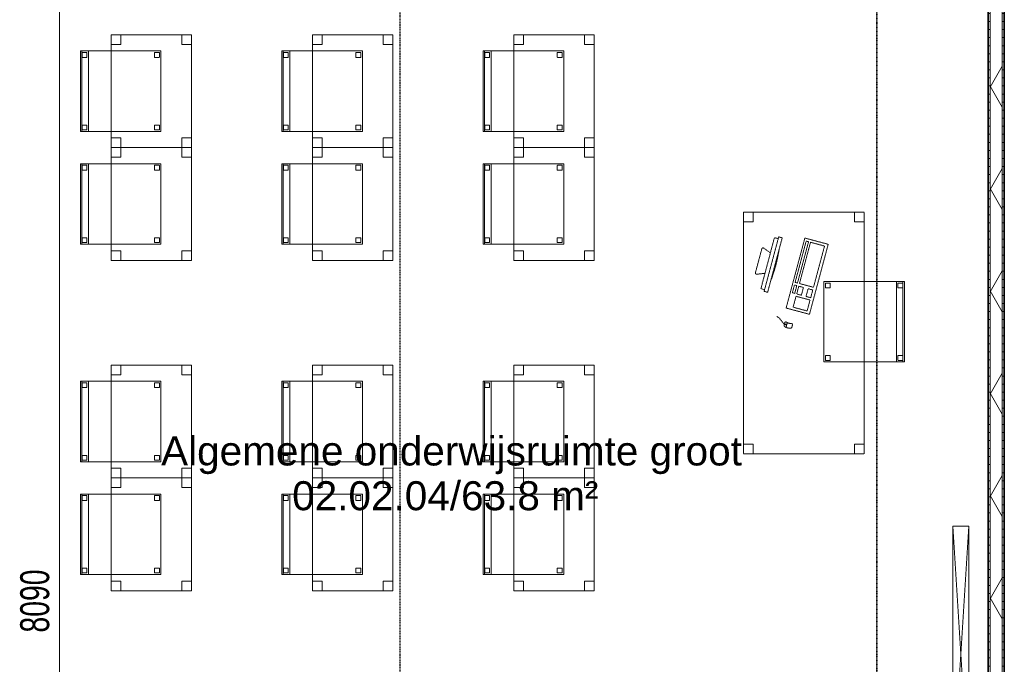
# Model space of a CAD drawing. Header units: millimetres. Extents: x -80560 to 110805, y -11020 to 52719.
# Tile 86 of 182: x 37933 to 44045, y 43406 to 47406. Entities that reach past the tile are written whole.
import ezdxf

# ---------------------------------------------------------------- set-up
doc = ezdxf.new("R2010")
doc.units = ezdxf.units.MM
for name, pattern in [('CENTER2', [20, 8, -4, 4, -4]), ('DASHDOT2', [8, 4, -2, 0, -2]), ('DASHED2', [6, 4, -2])]:
    doc.linetypes.add(name, pattern=pattern)
for name, color, linetype, lineweight in [('A-ANNO-DIMS', 211, 'Continuous', 9), ('A-ANNO-DIMS-100', 211, 'Continuous', 9), ('A-AREA-IDEN', 2, 'Continuous', 9), ('A-WALL', 113, 'Continuous', 35), ('A-WALL-PATT', 111, 'Continuous', 35), ('E-ELEC-EQPM', 71, 'Continuous', 18), ('G-ANNO-SYMB', 111, 'Continuous', 9), ('I-FURN', 30, 'Continuous', 18), ('I-WALL', 2, 'Continuous', 18), ('S-GRID', 1, 'Continuous', 9)]:
    doc.layers.add(name, color=color, linetype=linetype, lineweight=lineweight)
doc.styles.add('Arial', font='arial.ttf', dxfattribs={"height": 180})
doc.styles.add('Arial_6', font='arial.ttf', dxfattribs={"width": 0.7, "height": 180})
doc.dimstyles.new('n3o_1_8_3', dxfattribs={"dimscale": 304.8, "dimtxt": 183.646692, "dimasz": 0.492126, "dimexe": 0.246063, "dimexo": 0.0625, "dimgap": 0.032808, "dimtad": 1, "dimdec": 0, "dimdsep": 46, "dimtxsty": 'Arial_6', "dimblk1": 'OBLIQUE', "dimblk2": 'OBLIQUE', "dimsah": 1, "dimcen": 0.09, "dimdle": 0.246063, "dimazin": 0, "dimtfac": 1, "dimtdec": 4, "dimtix": 1, "dimtmove": 0, "dimatfit": 3, "dimfxl": 0.246063, "dimfxlon": 1, "dimtvp": 1, "dimtolj": 1, "dimtzin": 0, "dimarcsym": 2})
pattern_1 = [(3e-13, (43944.82, 43794.75), (-2e-13, 50), [])]

# ---------------------------------------------------------------- blocks, each defined once
blk = doc.blocks.new('82_tafel1 - tafel 750x1500x700 2-30673035-DO_02 tweede verdieping')
at = {"layer": 'I-FURN', "linetype": 'DASHED2'}
for p, q in [((750, 375), (-750, 375)), ((-750, 375), (-750, -375)), ((750, 375), (-750, 375)), ((-750, 375), (-750, -375)), ((-750, 375), (-750, 315)), ((-690, 375), (-750, 375)), ((-690, 315), (-690, 375)), ((-690, 375), (690, 375)), ((-690, 375), (-690, 315)), ((690, 375), (690, 315)), ((690, 315), (690, 375)), ((750, 375), (690, 375)), ((750, -375), (750, 375)), ((750, -375), (750, 375)), ((750, 315), (750, 375)), ((-750, -315), (-750, 315)), ((-750, 315), (-690, 315)), ((-690, 315), (-750, 315)), ((690, 315), (750, 315)), ((750, 315), (690, 315)), ((750, 315), (750, -315)), ((-690, -315), (-750, -315)), ((-750, -315), (-690, -315)), ((-750, -315), (-750, -375)), ((-690, -375), (-690, -315)), ((-690, -315), (-690, -375)), ((750, -315), (690, -315)), ((690, -315), (690, -375)), ((690, -375), (690, -315)), ((690, -315), (750, -315)), ((750, -375), (750, -315)), ((-750, -375), (750, -375)), ((-750, -375), (750, -375)), ((-750, -375), (-690, -375)), ((690, -375), (-690, -375)), ((690, -375), (750, -375))]:
    blk.add_line(p, q, dxfattribs=at)
blk = doc.blocks.new('82_zitmeubel - stoel 500x500-V276-DO_02 tweede verdieping')
at = {"layer": 'I-FURN', "linetype": 'DASHED2'}
for p, q in [((-192.1, -13), (-192.1, 237)), ((-192.1, 237), (-192.1, -13)), ((-192.1, 237), (307.9, 237)), ((-192.1, 237), (307.9, 237)), ((-182.1, 226), (-182.1, 198)), ((-182.1, 198), (-182.1, 226)), ((-153.1, 227), (-181.1, 227)), ((-181.1, 227), (-153.1, 227)), ((-181.1, 197), (-153.1, 197)), ((-153.1, 197), (-181.1, 197)), ((-152.1, 198), (-152.1, 226)), ((-152.1, 226), (-152.1, 198)), ((267.9, 226), (267.9, 198)), ((267.9, 198), (267.9, 226)), ((296.9, 227), (268.9, 227)), ((268.9, 227), (296.9, 227)), ((268.9, 197), (296.9, 197)), ((296.9, 197), (268.9, 197)), ((297.9, 198), (297.9, 226)), ((297.9, 226), (297.9, 198)), ((307.9, 237), (307.9, -13)), ((307.9, -13), (307.9, 237)), ((-192.1, -213), (-192.1, -13)), ((-192.1, -13), (-192.1, -263)), ((307.9, -13), (307.9, -213)), ((307.9, -263), (307.9, -13)), ((-192.1, -254.1), (-192.1, -213)), ((307.9, -213), (-192.1, -213)), ((-182.1, -224), (-182.1, -252)), ((-182.1, -252), (-182.1, -224)), ((-153.1, -223), (-181.1, -223)), ((-181.1, -223), (-153.1, -223)), ((-152.1, -252), (-152.1, -224)), ((-152.1, -224), (-152.1, -252)), ((267.9, -224), (267.9, -252)), ((267.9, -252), (267.9, -224)), ((296.9, -223), (268.9, -223)), ((268.9, -223), (296.9, -223)), ((297.9, -252), (297.9, -224)), ((297.9, -224), (297.9, -252)), ((307.9, -213), (307.9, -254.1)), ((-192.1, -263), (-192.1, -254.1)), ((307.9, -254.1), (-192.1, -254.1)), ((-192.1, -263), (307.9, -263)), ((-192.1, -263), (307.9, -263)), ((-181.1, -253), (-153.1, -253)), ((-153.1, -253), (-181.1, -253)), ((268.9, -253), (296.9, -253)), ((296.9, -253), (268.9, -253)), ((307.9, -254.1), (307.9, -263))]:
    blk.add_line(p, q, dxfattribs=at)
for centre, start, end in [((-181.1, 226), 90, 180), ((-181.1, 226), 90, 180), ((-181.1, 198), 180, 270), ((-181.1, 198), 180, 270), ((-153.1, 226), 360, 90), ((-153.1, 226), 360, 90), ((-153.1, 198), 270, 0), ((-153.1, 198), 270, 0), ((268.9, 226), 90, 180), ((268.9, 226), 90, 180), ((268.9, 198), 180, 270), ((268.9, 198), 180, 270), ((296.9, 226), 360, 90), ((296.9, 226), 360, 90), ((296.9, 198), 270, 360), ((296.9, 198), 270, 360), ((-181.1, -224), 90, 180), ((-181.1, -224), 90, 180), ((-153.1, -224), 0, 90), ((-153.1, -224), 0, 90), ((268.9, -224), 90, 180), ((268.9, -224), 90, 180), ((296.9, -224), 0, 90), ((296.9, -224), 0, 90), ((-181.1, -252), 180, 270), ((-181.1, -252), 180, 270), ((-153.1, -252), 270, 0), ((-153.1, -252), 270, 0), ((268.9, -252), 180, 270), ((268.9, -252), 180, 270), ((296.9, -252), 270, 0), ((296.9, -252), 270, 0)]:
    blk.add_arc(centre, 1, start, end, dxfattribs=at)
blk = doc.blocks.new('82_computer - std-30673037-DO_02 tweede verdieping')
at = {"layer": 'I-FURN', "linetype": 'DASHED2'}
for p, q in [((-225, 0), (225, 0)), ((-225, -150), (-225, 0)), ((-208.5, -19), (56.6, -19)), ((-208.5, -109), (-208.5, -19)), ((56.6, -19), (56.6, -109)), ((73.4, -19), (123.4, -19)), ((73.4, -49), (73.4, -19)), ((123.4, -49), (73.4, -49)), ((123.4, -19), (123.4, -49)), ((138.4, -19), (208.4, -19)), ((138.4, -109), (138.4, -19)), ((208.4, -19), (208.4, -109)), ((225, 0), (225, -150)), ((56.6, -109), (-208.5, -109)), ((-208.5, -121.9), (56.6, -121.9)), ((-208.5, -136.9), (-208.5, -121.9)), ((56.6, -121.9), (56.6, -136.9)), ((73.4, -79), (123.4, -79)), ((73.4, -109), (73.4, -79)), ((123.4, -109), (73.4, -109)), ((73.4, -121.9), (123.4, -121.9)), ((73.4, -136.9), (73.4, -121.9)), ((123.4, -79), (123.4, -109)), ((123.4, -121.9), (123.4, -136.9)), ((208.4, -109), (138.4, -109)), ((340.9, -118.9), (310.5, -118.9)), ((316.4, -84.6), (330.8, -84.6)), ((321.6, -131.6), (321.6, -121.9)), ((321.6, -121.9), (325.5, -121.9)), ((323.6, -118.9), (323.6, -121.9)), ((325.5, -121.9), (325.5, -131.6)), ((225, -150), (-225, -150)), ((56.6, -136.9), (-208.5, -136.9)), ((123.4, -136.9), (73.4, -136.9)), ((330.8, -134.6), (316.4, -134.6)), ((325.5, -131.6), (321.6, -131.6)), ((323.6, -131.6), (323.6, -134.6)), ((-189.7, -286.2), (160.3, -286.2)), ((-189.7, -308.7), (-189.7, -286.2)), ((160.3, -286.2), (160.3, -308.7)), ((160.3, -308.7), (-189.7, -308.7)), ((-179.7, -308.7), (-177.2, -333)), ((-177.2, -333), (148, -332.1)), ((-98.4, -380), (-80.4, -332.7)), ((50.9, -332.3), (69, -380)), ((148, -332.1), (150.3, -308.7)), ((61.6, -390.8), (-90.9, -390.8))]:
    blk.add_line(p, q, dxfattribs=at)
for centre, radius, start, end in [((316.4, -92.6), 8, 90, 180), ((261.6, -109.6), 49.8, 340.01258, 19.98742), ((330.8, -92.6), 8, 0, 90), ((292, -109.6), 49.8, 340.01258, 19.98742), ((316.4, -126.6), 8, 180, 270), ((330.8, -126.6), 8, 270, 360), ((-14.7, -1180.4), 900.1, 83.45129, 96.54871), ((-90.9, -382.8), 8, 159.18595, 270), ((61.6, -382.8), 8, 270, 20.81405)]:
    blk.add_arc(centre, radius, start, end, dxfattribs=at)
blk.add_open_spline([(290.2, -192.8), (295.7, -164.5), (318.8, -151.1), (323.6, -134.6)], degree=3, dxfattribs=at)
blk = doc.blocks.new('82_apparaat_rechthoekig_met clearance - Digiboard-30673038-DO_02 tweede verdieping')
at = {"layer": 'E-ELEC-EQPM'}
for p, q in [((50, 800), (-50, 800)), ((-50, 800), (-50, -800)), ((50, 800), (-50, 800)), ((-50, 800), (-50, -800)), ((50, -800), (-50, 800)), ((-50, -800), (50, 800)), ((50, 800), (-50, 800)), ((-50, 800), (-50, -800)), ((50, -800), (50, 800)), ((50, -800), (50, 800)), ((50, -800), (50, 800)), ((-50, -800), (50, -800)), ((-50, -800), (50, -800)), ((-50, -800), (50, -800))]:
    blk.add_line(p, q, dxfattribs=at)
blk = doc.blocks.new('82_tafel1 - tafel 500x700 2-30673039-DO_02 tweede verdieping')
at = {"layer": 'I-FURN', "linetype": 'DASHED2'}
for p, q in [((350, 250), (-350, 250)), ((-350, 250), (-350, -250)), ((350, 250), (-350, 250)), ((-350, 250), (-350, -250)), ((-350, 250), (-350, 190)), ((-290, 250), (-350, 250)), ((-290, 190), (-290, 250)), ((-290, 250), (290, 250)), ((-290, 250), (-290, 190)), ((290, 250), (290, 190)), ((290, 190), (290, 250)), ((350, 250), (290, 250)), ((350, -250), (350, 250)), ((350, -250), (350, 250)), ((350, 190), (350, 250)), ((-350, -190), (-350, 190)), ((-350, 190), (-290, 190)), ((-290, 190), (-350, 190)), ((290, 190), (350, 190)), ((350, 190), (290, 190)), ((350, 190), (350, -190)), ((-290, -190), (-350, -190)), ((-350, -190), (-290, -190)), ((-350, -190), (-350, -250)), ((-290, -250), (-290, -190)), ((-290, -190), (-290, -250)), ((350, -190), (290, -190)), ((290, -190), (290, -250)), ((290, -250), (290, -190)), ((290, -190), (350, -190)), ((350, -250), (350, -190)), ((-350, -250), (350, -250)), ((-350, -250), (350, -250)), ((-350, -250), (-290, -250)), ((290, -250), (-290, -250)), ((290, -250), (350, -250))]:
    blk.add_line(p, q, dxfattribs=at)
blk = doc.blocks.new('82_zitmeubel - stoel 500x500-V281-DO_02 tweede verdieping')
at = {"layer": 'I-FURN', "linetype": 'DASHED2'}
for p, q in [((-192.1, -73), (-192.1, 237)), ((-192.1, 237), (-192.1, -73)), ((-192.1, 237), (307.9, 237)), ((-192.1, 237), (307.9, 237)), ((-182.1, 226), (-182.1, 198)), ((-182.1, 198), (-182.1, 226)), ((-153.1, 227), (-181.1, 227)), ((-181.1, 227), (-153.1, 227)), ((-181.1, 197), (-153.1, 197)), ((-153.1, 197), (-181.1, 197)), ((-152.1, 198), (-152.1, 226)), ((-152.1, 226), (-152.1, 198)), ((267.9, 226), (267.9, 198)), ((267.9, 198), (267.9, 226)), ((296.9, 227), (268.9, 227)), ((268.9, 227), (296.9, 227)), ((268.9, 197), (296.9, 197)), ((296.9, 197), (268.9, 197)), ((297.9, 198), (297.9, 226)), ((297.9, 226), (297.9, 198)), ((307.9, 237), (307.9, -73)), ((307.9, -73), (307.9, 237)), ((-192.1, -213), (-192.1, -73)), ((-192.1, -73), (-192.1, -263)), ((307.9, -73), (307.9, -213)), ((307.9, -263), (307.9, -73)), ((-192.1, -254.1), (-192.1, -213)), ((307.9, -213), (-192.1, -213)), ((-182.1, -224), (-182.1, -252)), ((-182.1, -252), (-182.1, -224)), ((-153.1, -223), (-181.1, -223)), ((-181.1, -223), (-153.1, -223)), ((-152.1, -252), (-152.1, -224)), ((-152.1, -224), (-152.1, -252)), ((267.9, -224), (267.9, -252)), ((267.9, -252), (267.9, -224)), ((296.9, -223), (268.9, -223)), ((268.9, -223), (296.9, -223)), ((297.9, -252), (297.9, -224)), ((297.9, -224), (297.9, -252)), ((307.9, -213), (307.9, -254.1)), ((-192.1, -263), (-192.1, -254.1)), ((307.9, -254.1), (-192.1, -254.1)), ((-192.1, -263), (307.9, -263)), ((-192.1, -263), (307.9, -263)), ((-181.1, -253), (-153.1, -253)), ((-153.1, -253), (-181.1, -253)), ((268.9, -253), (296.9, -253)), ((296.9, -253), (268.9, -253)), ((307.9, -254.1), (307.9, -263))]:
    blk.add_line(p, q, dxfattribs=at)
for centre, start, end in [((-181.1, 226), 90, 180), ((-181.1, 226), 90, 180), ((-181.1, 198), 180, 270), ((-181.1, 198), 180, 270), ((-153.1, 226), 360, 90), ((-153.1, 226), 360, 90), ((-153.1, 198), 270, 0), ((-153.1, 198), 270, 0), ((268.9, 226), 90, 180), ((268.9, 226), 90, 180), ((268.9, 198), 180, 270), ((268.9, 198), 180, 270), ((296.9, 226), 360, 90), ((296.9, 226), 360, 90), ((296.9, 198), 270, 360), ((296.9, 198), 270, 360), ((-181.1, -224), 90, 180), ((-181.1, -224), 90, 180), ((-153.1, -224), 0, 90), ((-153.1, -224), 0, 90), ((268.9, -224), 90, 180), ((268.9, -224), 90, 180), ((296.9, -224), 0, 90), ((296.9, -224), 0, 90), ((-181.1, -252), 180, 270), ((-181.1, -252), 180, 270), ((-153.1, -252), 270, 0), ((-153.1, -252), 270, 0), ((268.9, -252), 180, 195), ((268.9, -252), 180, 270), ((268.9, -252), 195, 210), ((268.9, -252), 210, 225), ((268.9, -252), 225, 240), ((268.9, -252), 240, 255), ((268.9, -252), 255, 270), ((296.9, -252), 270, 0), ((296.9, -252), 270, 0)]:
    blk.add_arc(centre, 1, start, end, dxfattribs=at)
blk = doc.blocks.new('82_zitmeubel - stoel 500x500-V23-DO_02 tweede verdieping')
at = {"layer": 'I-FURN', "linetype": 'DASHED2'}
for p, q in [((-192.1, -73), (-192.1, 237)), ((-192.1, 237), (-192.1, -73)), ((-192.1, 237), (307.9, 237)), ((-192.1, 237), (307.9, 237)), ((-182.1, 226), (-182.1, 198)), ((-182.1, 198), (-182.1, 226)), ((-153.1, 227), (-181.1, 227)), ((-181.1, 227), (-153.1, 227)), ((-181.1, 197), (-153.1, 197)), ((-153.1, 197), (-181.1, 197)), ((-152.1, 198), (-152.1, 226)), ((-152.1, 226), (-152.1, 198)), ((267.9, 226), (267.9, 198)), ((267.9, 198), (267.9, 226)), ((296.9, 227), (268.9, 227)), ((268.9, 227), (296.9, 227)), ((268.9, 197), (296.9, 197)), ((296.9, 197), (268.9, 197)), ((297.9, 198), (297.9, 226)), ((297.9, 226), (297.9, 198)), ((307.9, 237), (307.9, -73)), ((307.9, -73), (307.9, 237)), ((-192.1, -213), (-192.1, -73)), ((-192.1, -73), (-192.1, -263)), ((307.9, -73), (307.9, -213)), ((307.9, -263), (307.9, -73)), ((-192.1, -254.1), (-192.1, -213)), ((307.9, -213), (-192.1, -213)), ((-182.1, -224), (-182.1, -252)), ((-182.1, -252), (-182.1, -224)), ((-153.1, -223), (-181.1, -223)), ((-181.1, -223), (-153.1, -223)), ((-152.1, -252), (-152.1, -224)), ((-152.1, -224), (-152.1, -252)), ((267.9, -224), (267.9, -252)), ((267.9, -252), (267.9, -224)), ((296.9, -223), (268.9, -223)), ((268.9, -223), (296.9, -223)), ((297.9, -252), (297.9, -224)), ((297.9, -224), (297.9, -252)), ((307.9, -213), (307.9, -254.1)), ((-192.1, -263), (-192.1, -254.1)), ((307.9, -254.1), (-192.1, -254.1)), ((-192.1, -263), (307.9, -263)), ((-192.1, -263), (307.9, -263)), ((-181.1, -253), (-153.1, -253)), ((-153.1, -253), (-181.1, -253)), ((268.9, -253), (296.9, -253)), ((296.9, -253), (268.9, -253)), ((307.9, -254.1), (307.9, -263))]:
    blk.add_line(p, q, dxfattribs=at)
for centre, start, end in [((-181.1, 226), 90, 180), ((-181.1, 226), 90, 180), ((-181.1, 198), 180, 270), ((-181.1, 198), 180, 270), ((-153.1, 226), 360, 90), ((-153.1, 226), 360, 90), ((-153.1, 198), 270, 0), ((-153.1, 198), 270, 0), ((268.9, 226), 90, 180), ((268.9, 226), 90, 180), ((268.9, 198), 180, 270), ((268.9, 198), 180, 270), ((296.9, 226), 360, 90), ((296.9, 226), 360, 90), ((296.9, 198), 270, 360), ((296.9, 198), 270, 360), ((-181.1, -224), 90, 180), ((-181.1, -224), 90, 180), ((-153.1, -224), 0, 90), ((-153.1, -224), 0, 90), ((268.9, -224), 90, 180), ((268.9, -224), 90, 180), ((296.9, -224), 0, 90), ((296.9, -224), 0, 90), ((-181.1, -252), 180, 270), ((-181.1, -252), 180, 270), ((-153.1, -252), 270, 0), ((-153.1, -252), 270, 0), ((268.9, -252), 180, 270), ((268.9, -252), 180, 270), ((296.9, -252), 270, 0), ((296.9, -252), 270, 0)]:
    blk.add_arc(centre, 1, start, end, dxfattribs=at)
blk = doc.blocks.new('82_zitmeubel - stoel 500x500-V282-DO_02 tweede verdieping')
at = {"layer": 'I-FURN', "linetype": 'DASHED2'}
for p, q in [((-192.1, -73), (-192.1, 237)), ((-192.1, 237), (-192.1, -73)), ((-192.1, 237), (307.9, 237)), ((-192.1, 237), (307.9, 237)), ((-182.1, 226), (-182.1, 198)), ((-182.1, 198), (-182.1, 226)), ((-153.1, 227), (-181.1, 227)), ((-181.1, 227), (-153.1, 227)), ((-181.1, 197), (-153.1, 197)), ((-153.1, 197), (-181.1, 197)), ((-152.1, 198), (-152.1, 226)), ((-152.1, 226), (-152.1, 198)), ((267.9, 226), (267.9, 198)), ((267.9, 198), (267.9, 226)), ((296.9, 227), (268.9, 227)), ((268.9, 227), (296.9, 227)), ((268.9, 197), (296.9, 197)), ((296.9, 197), (268.9, 197)), ((297.9, 198), (297.9, 226)), ((297.9, 226), (297.9, 198)), ((307.9, 237), (307.9, -73)), ((307.9, -73), (307.9, 237)), ((-192.1, -213), (-192.1, -73)), ((-192.1, -73), (-192.1, -263)), ((307.9, -73), (307.9, -213)), ((307.9, -263), (307.9, -73)), ((-192.1, -254.1), (-192.1, -213)), ((307.9, -213), (-192.1, -213)), ((-182.1, -224), (-182.1, -252)), ((-182.1, -252), (-182.1, -224)), ((-153.1, -223), (-181.1, -223)), ((-181.1, -223), (-153.1, -223)), ((-152.1, -252), (-152.1, -224)), ((-152.1, -224), (-152.1, -252)), ((267.9, -224), (267.9, -252)), ((267.9, -252), (267.9, -224)), ((296.9, -223), (268.9, -223)), ((268.9, -223), (296.9, -223)), ((297.9, -252), (297.9, -224)), ((297.9, -224), (297.9, -252)), ((307.9, -213), (307.9, -254.1)), ((-192.1, -263), (-192.1, -254.1)), ((307.9, -254.1), (-192.1, -254.1)), ((-192.1, -263), (307.9, -263)), ((-192.1, -263), (307.9, -263)), ((-181.1, -253), (-153.1, -253)), ((-153.1, -253), (-181.1, -253)), ((268.9, -253), (296.9, -253)), ((296.9, -253), (268.9, -253)), ((307.9, -254.1), (307.9, -263))]:
    blk.add_line(p, q, dxfattribs=at)
for centre, start, end in [((-181.1, 226), 90, 180), ((-181.1, 226), 90, 180), ((-181.1, 198), 180, 270), ((-181.1, 198), 180, 270), ((-153.1, 226), 360, 90), ((-153.1, 226), 360, 90), ((-153.1, 198), 270, 0), ((-153.1, 198), 270, 300), ((-153.1, 198), 300, 315), ((-153.1, 198), 315, 330), ((-153.1, 198), 330, 345), ((-153.1, 198), 345, 0), ((268.9, 226), 90, 180), ((268.9, 226), 90, 180), ((268.9, 198), 180, 270), ((268.9, 198), 180, 270), ((296.9, 226), 360, 90), ((296.9, 226), 360, 90), ((296.9, 198), 270, 360), ((296.9, 198), 270, 360), ((-181.1, -224), 90, 180), ((-181.1, -224), 90, 180), ((-153.1, -224), 0, 90), ((-153.1, -224), 0, 90), ((268.9, -224), 90, 180), ((268.9, -224), 90, 180), ((296.9, -224), 0, 90), ((296.9, -224), 0, 90), ((-181.1, -252), 180, 270), ((-181.1, -252), 180, 270), ((-153.1, -252), 270, 0), ((-153.1, -252), 270, 0), ((268.9, -252), 180, 270), ((268.9, -252), 180, 270), ((296.9, -252), 270, 0), ((296.9, -252), 270, 0)]:
    blk.add_arc(centre, 1, start, end, dxfattribs=at)
blk = doc.blocks.new('82_zitmeubel - stoel 500x500-V283-DO_02 tweede verdieping')
at = {"layer": 'I-FURN', "linetype": 'DASHED2'}
for p, q in [((-192.1, -73), (-192.1, 237)), ((-192.1, 237), (-192.1, -73)), ((-192.1, 237), (307.9, 237)), ((-192.1, 237), (307.9, 237)), ((-182.1, 226), (-182.1, 198)), ((-182.1, 198), (-182.1, 226)), ((-153.1, 227), (-181.1, 227)), ((-181.1, 227), (-153.1, 227)), ((-181.1, 197), (-153.1, 197)), ((-153.1, 197), (-181.1, 197)), ((-152.1, 198), (-152.1, 226)), ((-152.1, 226), (-152.1, 198)), ((267.9, 226), (267.9, 198)), ((267.9, 198), (267.9, 226)), ((296.9, 227), (268.9, 227)), ((268.9, 227), (296.9, 227)), ((268.9, 197), (296.9, 197)), ((296.9, 197), (268.9, 197)), ((297.9, 198), (297.9, 226)), ((297.9, 226), (297.9, 198)), ((307.9, 237), (307.9, -73)), ((307.9, -73), (307.9, 237)), ((-192.1, -213), (-192.1, -73)), ((-192.1, -73), (-192.1, -263)), ((307.9, -73), (307.9, -213)), ((307.9, -263), (307.9, -73)), ((-192.1, -254.1), (-192.1, -213)), ((307.9, -213), (-192.1, -213)), ((-182.1, -224), (-182.1, -252)), ((-182.1, -252), (-182.1, -224)), ((-153.1, -223), (-181.1, -223)), ((-181.1, -223), (-153.1, -223)), ((-152.1, -252), (-152.1, -224)), ((-152.1, -224), (-152.1, -252)), ((267.9, -224), (267.9, -252)), ((267.9, -252), (267.9, -224)), ((296.9, -223), (268.9, -223)), ((268.9, -223), (296.9, -223)), ((297.9, -252), (297.9, -224)), ((297.9, -224), (297.9, -252)), ((307.9, -213), (307.9, -254.1)), ((-192.1, -263), (-192.1, -254.1)), ((307.9, -254.1), (-192.1, -254.1)), ((-192.1, -263), (307.9, -263)), ((-192.1, -263), (307.9, -263)), ((-181.1, -253), (-153.1, -253)), ((-153.1, -253), (-181.1, -253)), ((268.9, -253), (296.9, -253)), ((296.9, -253), (268.9, -253)), ((307.9, -254.1), (307.9, -263))]:
    blk.add_line(p, q, dxfattribs=at)
for centre, start, end in [((-181.1, 226), 90, 180), ((-181.1, 226), 90, 180), ((-181.1, 198), 180, 270), ((-181.1, 198), 180, 240), ((-181.1, 198), 240, 270), ((-153.1, 226), 360, 90), ((-153.1, 226), 360, 90), ((-153.1, 198), 270, 0), ((-153.1, 198), 270, 0), ((268.9, 226), 90, 180), ((268.9, 226), 90, 180), ((268.9, 198), 180, 270), ((268.9, 198), 180, 270), ((296.9, 226), 360, 90), ((296.9, 226), 360, 90), ((296.9, 198), 270, 360), ((296.9, 198), 270, 360), ((-181.1, -224), 90, 180), ((-181.1, -224), 90, 180), ((-153.1, -224), 0, 90), ((-153.1, -224), 0, 90), ((268.9, -224), 90, 180), ((268.9, -224), 90, 180), ((296.9, -224), 0, 90), ((296.9, -224), 0, 90), ((-181.1, -252), 180, 270), ((-181.1, -252), 180, 270), ((-153.1, -252), 270, 0), ((-153.1, -252), 270, 0), ((268.9, -252), 180, 195), ((268.9, -252), 180, 270), ((268.9, -252), 195, 210), ((268.9, -252), 210, 225), ((268.9, -252), 225, 240), ((268.9, -252), 240, 255), ((268.9, -252), 255, 270), ((296.9, -252), 270, 0), ((296.9, -252), 270, 0)]:
    blk.add_arc(centre, 1, start, end, dxfattribs=at)
blk = doc.blocks.new('82_zitmeubel - stoel 500x500-V284-DO_02 tweede verdieping')
at = {"layer": 'I-FURN', "linetype": 'DASHED2'}
for p, q in [((-192.1, -73), (-192.1, 237)), ((-192.1, 237), (-192.1, -73)), ((-192.1, 237), (307.9, 237)), ((-192.1, 237), (307.9, 237)), ((-182.1, 226), (-182.1, 198)), ((-182.1, 198), (-182.1, 226)), ((-153.1, 227), (-181.1, 227)), ((-181.1, 227), (-153.1, 227)), ((-181.1, 197), (-153.1, 197)), ((-153.1, 197), (-181.1, 197)), ((-152.1, 198), (-152.1, 226)), ((-152.1, 226), (-152.1, 198)), ((267.9, 226), (267.9, 198)), ((267.9, 198), (267.9, 226)), ((296.9, 227), (268.9, 227)), ((268.9, 227), (296.9, 227)), ((268.9, 197), (296.9, 197)), ((296.9, 197), (268.9, 197)), ((297.9, 198), (297.9, 226)), ((297.9, 226), (297.9, 198)), ((307.9, 237), (307.9, -73)), ((307.9, -73), (307.9, 237)), ((-192.1, -213), (-192.1, -73)), ((-192.1, -73), (-192.1, -263)), ((307.9, -73), (307.9, -213)), ((307.9, -263), (307.9, -73)), ((-192.1, -254.1), (-192.1, -213)), ((307.9, -213), (-192.1, -213)), ((-182.1, -224), (-182.1, -252)), ((-182.1, -252), (-182.1, -224)), ((-153.1, -223), (-181.1, -223)), ((-181.1, -223), (-153.1, -223)), ((-152.1, -252), (-152.1, -224)), ((-152.1, -224), (-152.1, -252)), ((267.9, -224), (267.9, -252)), ((267.9, -252), (267.9, -224)), ((296.9, -223), (268.9, -223)), ((268.9, -223), (296.9, -223)), ((297.9, -252), (297.9, -224)), ((297.9, -224), (297.9, -252)), ((307.9, -213), (307.9, -254.1)), ((-192.1, -263), (-192.1, -254.1)), ((307.9, -254.1), (-192.1, -254.1)), ((-192.1, -263), (307.9, -263)), ((-192.1, -263), (307.9, -263)), ((-181.1, -253), (-153.1, -253)), ((-153.1, -253), (-181.1, -253)), ((268.9, -253), (296.9, -253)), ((296.9, -253), (268.9, -253)), ((307.9, -254.1), (307.9, -263))]:
    blk.add_line(p, q, dxfattribs=at)
for centre, start, end in [((-181.1, 226), 90, 180), ((-181.1, 226), 120, 180), ((-181.1, 198), 180, 270), ((-181.1, 198), 180, 270), ((-181.1, 226), 90, 120), ((-153.1, 226), 360, 90), ((-153.1, 226), 360, 90), ((-153.1, 198), 270, 0), ((-153.1, 198), 270, 0), ((268.9, 226), 90, 180), ((268.9, 226), 90, 180), ((268.9, 198), 180, 270), ((268.9, 198), 180, 270), ((296.9, 226), 360, 90), ((296.9, 226), 360, 90), ((296.9, 198), 270, 360), ((296.9, 198), 270, 360), ((-181.1, -224), 90, 180), ((-181.1, -224), 90, 180), ((-153.1, -224), 0, 90), ((-153.1, -224), 0, 90), ((268.9, -224), 90, 180), ((268.9, -224), 90, 180), ((296.9, -224), 0, 90), ((296.9, -224), 0, 90), ((-181.1, -252), 180, 270), ((-181.1, -252), 180, 270), ((-153.1, -252), 270, 0), ((-153.1, -252), 270, 0), ((268.9, -252), 180, 195), ((268.9, -252), 180, 270), ((268.9, -252), 195, 210), ((268.9, -252), 210, 225), ((268.9, -252), 225, 240), ((268.9, -252), 240, 255), ((268.9, -252), 255, 270), ((296.9, -252), 270, 0), ((296.9, -252), 270, 0)]:
    blk.add_arc(centre, 1, start, end, dxfattribs=at)
blk = doc.blocks.new('82_zitmeubel - stoel 500x500-V285-DO_02 tweede verdieping')
at = {"layer": 'I-FURN', "linetype": 'DASHED2'}
for p, q in [((-192.1, -73), (-192.1, 237)), ((-192.1, 237), (-192.1, -73)), ((-192.1, 237), (307.9, 237)), ((-192.1, 237), (307.9, 237)), ((-182.1, 226), (-182.1, 198)), ((-182.1, 198), (-182.1, 226)), ((-153.1, 227), (-181.1, 227)), ((-181.1, 227), (-153.1, 227)), ((-181.1, 197), (-153.1, 197)), ((-153.1, 197), (-181.1, 197)), ((-152.1, 198), (-152.1, 226)), ((-152.1, 226), (-152.1, 198)), ((267.9, 226), (267.9, 198)), ((267.9, 198), (267.9, 226)), ((296.9, 227), (268.9, 227)), ((268.9, 227), (296.9, 227)), ((268.9, 197), (296.9, 197)), ((296.9, 197), (268.9, 197)), ((297.9, 198), (297.9, 226)), ((297.9, 226), (297.9, 198)), ((307.9, 237), (307.9, -73)), ((307.9, -73), (307.9, 237)), ((-192.1, -213), (-192.1, -73)), ((-192.1, -73), (-192.1, -263)), ((307.9, -73), (307.9, -213)), ((307.9, -263), (307.9, -73)), ((-192.1, -254.1), (-192.1, -213)), ((307.9, -213), (-192.1, -213)), ((-182.1, -224), (-182.1, -252)), ((-182.1, -252), (-182.1, -224)), ((-153.1, -223), (-181.1, -223)), ((-181.1, -223), (-153.1, -223)), ((-152.1, -252), (-152.1, -224)), ((-152.1, -224), (-152.1, -252)), ((267.9, -224), (267.9, -252)), ((267.9, -252), (267.9, -224)), ((296.9, -223), (268.9, -223)), ((268.9, -223), (296.9, -223)), ((297.9, -252), (297.9, -224)), ((297.9, -224), (297.9, -252)), ((307.9, -213), (307.9, -254.1)), ((-192.1, -263), (-192.1, -254.1)), ((307.9, -254.1), (-192.1, -254.1)), ((-192.1, -263), (307.9, -263)), ((-192.1, -263), (307.9, -263)), ((-181.1, -253), (-153.1, -253)), ((-153.1, -253), (-181.1, -253)), ((268.9, -253), (296.9, -253)), ((296.9, -253), (268.9, -253)), ((307.9, -254.1), (307.9, -263))]:
    blk.add_line(p, q, dxfattribs=at)
for centre, start, end in [((-181.1, 226), 90, 180), ((-181.1, 226), 90, 180), ((-181.1, 198), 180, 270), ((-181.1, 198), 180, 270), ((-153.1, 226), 360, 90), ((-153.1, 226), 360, 90), ((-153.1, 198), 270, 0), ((-153.1, 198), 270, 0), ((268.9, 226), 90, 180), ((268.9, 226), 120, 180), ((268.9, 198), 180, 270), ((268.9, 198), 180, 270), ((268.9, 226), 105, 120), ((268.9, 226), 90, 105), ((296.9, 226), 360, 90), ((296.9, 226), 75, 90), ((296.9, 198), 270, 360), ((296.9, 198), 270, 360), ((296.9, 226), 360, 75), ((-181.1, -224), 90, 180), ((-181.1, -224), 90, 180), ((-153.1, -224), 0, 90), ((-153.1, -224), 0, 90), ((268.9, -224), 90, 180), ((268.9, -224), 90, 180), ((296.9, -224), 0, 90), ((296.9, -224), 0, 90), ((-181.1, -252), 180, 270), ((-181.1, -252), 180, 270), ((-153.1, -252), 270, 0), ((-153.1, -252), 270, 0), ((268.9, -252), 180, 270), ((268.9, -252), 180, 270), ((296.9, -252), 270, 0), ((296.9, -252), 270, 0)]:
    blk.add_arc(centre, 1, start, end, dxfattribs=at)
blk = doc.blocks.new('82_zitmeubel - stoel 500x500-V286-DO_02 tweede verdieping')
at = {"layer": 'I-FURN', "linetype": 'DASHED2'}
for p, q in [((-192.1, -73), (-192.1, 237)), ((-192.1, 237), (-192.1, -73)), ((-192.1, 237), (307.9, 237)), ((-192.1, 237), (307.9, 237)), ((-182.1, 226), (-182.1, 198)), ((-182.1, 198), (-182.1, 226)), ((-153.1, 227), (-181.1, 227)), ((-181.1, 227), (-153.1, 227)), ((-181.1, 197), (-153.1, 197)), ((-153.1, 197), (-181.1, 197)), ((-152.1, 198), (-152.1, 226)), ((-152.1, 226), (-152.1, 198)), ((267.9, 226), (267.9, 198)), ((267.9, 198), (267.9, 226)), ((296.9, 227), (268.9, 227)), ((268.9, 227), (296.9, 227)), ((268.9, 197), (296.9, 197)), ((296.9, 197), (268.9, 197)), ((297.9, 198), (297.9, 226)), ((297.9, 226), (297.9, 198)), ((307.9, 237), (307.9, -73)), ((307.9, -73), (307.9, 237)), ((-192.1, -213), (-192.1, -73)), ((-192.1, -73), (-192.1, -263)), ((307.9, -73), (307.9, -213)), ((307.9, -263), (307.9, -73)), ((-192.1, -254.1), (-192.1, -213)), ((307.9, -213), (-192.1, -213)), ((-182.1, -224), (-182.1, -252)), ((-182.1, -252), (-182.1, -224)), ((-153.1, -223), (-181.1, -223)), ((-181.1, -223), (-153.1, -223)), ((-152.1, -252), (-152.1, -224)), ((-152.1, -224), (-152.1, -252)), ((267.9, -224), (267.9, -252)), ((267.9, -252), (267.9, -224)), ((296.9, -223), (268.9, -223)), ((268.9, -223), (296.9, -223)), ((297.9, -252), (297.9, -224)), ((297.9, -224), (297.9, -252)), ((307.9, -213), (307.9, -254.1)), ((-192.1, -263), (-192.1, -254.1)), ((307.9, -254.1), (-192.1, -254.1)), ((-192.1, -263), (307.9, -263)), ((-192.1, -263), (307.9, -263)), ((-181.1, -253), (-153.1, -253)), ((-153.1, -253), (-181.1, -253)), ((268.9, -253), (296.9, -253)), ((296.9, -253), (268.9, -253)), ((307.9, -254.1), (307.9, -263))]:
    blk.add_line(p, q, dxfattribs=at)
for centre, start, end in [((-181.1, 226), 90, 180), ((-181.1, 226), 90, 180), ((-181.1, 198), 180, 270), ((-181.1, 198), 180, 270), ((-153.1, 226), 360, 90), ((-153.1, 226), 360, 90), ((-153.1, 198), 270, 0), ((-153.1, 198), 270, 0), ((268.9, 226), 90, 180), ((268.9, 226), 90, 180), ((268.9, 198), 180, 270), ((268.9, 198), 180, 255), ((268.9, 198), 255, 270), ((296.9, 226), 360, 90), ((296.9, 226), 360, 90), ((296.9, 198), 270, 360), ((296.9, 198), 270, 360), ((-181.1, -224), 90, 180), ((-181.1, -224), 90, 180), ((-153.1, -224), 0, 90), ((-153.1, -224), 0, 90), ((268.9, -224), 90, 180), ((268.9, -224), 90, 180), ((296.9, -224), 0, 90), ((296.9, -224), 0, 90), ((-181.1, -252), 180, 270), ((-181.1, -252), 180, 270), ((-153.1, -252), 270, 0), ((-153.1, -252), 270, 0), ((268.9, -252), 180, 195), ((268.9, -252), 180, 270), ((268.9, -252), 195, 210), ((268.9, -252), 210, 225), ((268.9, -252), 225, 240), ((268.9, -252), 240, 255), ((268.9, -252), 255, 270), ((296.9, -252), 270, 0), ((296.9, -252), 270, 0)]:
    blk.add_arc(centre, 1, start, end, dxfattribs=at)
blk = doc.blocks.new('DIMBLOCK323-DO_02 tweede verdieping')
at = {"layer": 'A-ANNO-DIMS-100'}
for p, q in [((38179.5, 47839.5), (38104.5, 47914.5)), ((38179.5, 39750), (38179.5, 47914.5)), ((38104.5, 47839.5), (38254.5, 47839.5)), ((38179.5, 47839.5), (38104.5, 47839.5)), ((38179.5, 47839.5), (38254.5, 47764.5)), ((38179.5, 39750), (38104.5, 39825)), ((38104.5, 39750), (38254.5, 39750)), ((38179.5, 39750), (38104.5, 39750)), ((38179.5, 39750), (38254.5, 39675))]:
    blk.add_line(p, q, dxfattribs=at)
at = {"layer": 'A-ANNO-DIMS-100', "color": 0, "insert": (37935.8, 43602.6), "char_height": 180, "width": 461.094, "attachment_point": 1, "rotation": 90, "line_spacing_factor": 0.941778, "style": 'Arial_6'}
blk.add_mtext('8090', dxfattribs=at)
blk = doc.blocks.new('_Oblique')
at = {"color": 0, "linetype": 'ByBlock', "lineweight": -2}
blk.add_line((-0.5, -0.5), (0.5, 0.5), dxfattribs=at)

msp = doc.modelspace()

# ---------------------------------------------------------------- hatches: boundary and pattern name
at = {"layer": 'A-WALL-PATT', "lineweight": 18}
h = msp.add_hatch(dxfattribs=at)
h.set_pattern_fill('FP_30', color=256, angle=90, style=0, pattern_type=2)
h.set_pattern_definition(pattern_1)
h.paths.add_polyline_path([(43957.3, 39750), (43957.3, 47839.5), (43944.8, 47839.5), (43944.8, 39750)], flags=0)
h = msp.add_hatch(dxfattribs=at)
h.set_pattern_fill('FP_2', color=256, style=0, pattern_type=2)
h.set_pattern_definition([(60, (24894.82, 0), (-274.963, 158.75), []), (120, (24894.82, 0), (-274.963, -158.75), [])])
h.paths.add_polyline_path([(44032.3, 39737.5), (44032.3, 47839.5), (43957.3, 47839.5), (43957.3, 39737.5)], flags=0)
h = msp.add_hatch(dxfattribs=at)
h.set_pattern_fill('FP_30', color=256, angle=90, style=0, pattern_type=2)
h.set_pattern_definition(pattern_1)
h.paths.add_polyline_path([(44032.3, 39750), (44044.8, 39750), (44044.8, 47839.5), (44032.3, 47839.5), (44032.3, 40249.3)], flags=0)

# ---------------------------------------------------------------- linework, layer by layer
at = {"layer": 'A-WALL', "lineweight": 18}
for p, q in [((43957.3, 47839.5), (43957.3, 39737.5)), ((44032.3, 47839.5), (44032.3, 39737.5))]:
    msp.add_line(p, q, dxfattribs=at)
at = {"layer": 'G-ANNO-SYMB', "linetype": 'DASHDOT2', "lineweight": 35}
msp.add_line((43253.6, 48623), (43253.6, 38972), dxfattribs=at)
at = {"layer": 'I-WALL', "lineweight": 35}
for p, q in [((43944.8, 47839.5), (43944.8, 39750)), ((44044.8, 39750), (44044.8, 47839.5))]:
    msp.add_line(p, q, dxfattribs=at)
at = {"layer": 'S-GRID', "linetype": 'CENTER2', "lineweight": 25}
msp.add_line((40294.8, 4383.3), (40294.8, 52119.1), dxfattribs=at)

# ---------------------------------------------------------------- block references
at = {"layer": 'E-ELEC-EQPM', "rotation": 180}
msp.add_blockref('82_apparaat_rechthoekig_met clearance - Digiboard-30673038-DO_02 tweede verdieping', (43774.8, 43462.5), dxfattribs=at)
at = {"layer": 'I-FURN', "linetype": 'DASHED2'}
for name, p, rotation in [('82_tafel1 - tafel 500x700 2-30673039-DO_02 tweede verdieping', (38749.8, 46962.5), 269.9999999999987), ('82_tafel1 - tafel 500x700 2-30673039-DO_02 tweede verdieping', (39999.8, 46962.5), 269.9999999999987), ('82_tafel1 - tafel 500x700 2-30673039-DO_02 tweede verdieping', (41249.8, 46962.5), 269.9999999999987), ('82_zitmeubel - stoel 500x500-V284-DO_02 tweede verdieping', (38572.8, 47020.4), 269.9999999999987), ('82_zitmeubel - stoel 500x500-V281-DO_02 tweede verdieping', (39822.8, 47020.4), 269.9999999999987), ('82_zitmeubel - stoel 500x500-V286-DO_02 tweede verdieping', (41072.8, 47020.4), 269.9999999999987), ('82_tafel1 - tafel 500x700 2-30673039-DO_02 tweede verdieping', (38749.8, 46262.5), 269.9999999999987), ('82_tafel1 - tafel 500x700 2-30673039-DO_02 tweede verdieping', (39999.8, 46262.5), 269.9999999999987), ('82_tafel1 - tafel 500x700 2-30673039-DO_02 tweede verdieping', (41249.8, 46262.5), 269.9999999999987), ('82_zitmeubel - stoel 500x500-V285-DO_02 tweede verdieping', (38572.8, 46320.4), 269.9999999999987), ('82_zitmeubel - stoel 500x500-V23-DO_02 tweede verdieping', (39822.8, 46320.4), 269.9999999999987), ('82_zitmeubel - stoel 500x500-V23-DO_02 tweede verdieping', (41072.8, 46320.4), 269.9999999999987), ('82_tafel1 - tafel 750x1500x700 2-30673035-DO_02 tweede verdieping', (42799.8, 45462.5), 269.9999999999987), ('82_computer - std-30673037-DO_02 tweede verdieping', (42893.3, 45795.1), 254.9999999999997), ('82_zitmeubel - stoel 500x500-V276-DO_02 tweede verdieping', (43161.8, 45474.1), 89.99999999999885), ('82_tafel1 - tafel 500x700 2-30673039-DO_02 tweede verdieping', (38749.8, 44912.5), 269.9999999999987), ('82_tafel1 - tafel 500x700 2-30673039-DO_02 tweede verdieping', (39999.8, 44912.5), 269.9999999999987), ('82_tafel1 - tafel 500x700 2-30673039-DO_02 tweede verdieping', (41249.8, 44912.5), 269.9999999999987), ('82_zitmeubel - stoel 500x500-V281-DO_02 tweede verdieping', (38572.8, 44970.4), 269.9999999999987), ('82_zitmeubel - stoel 500x500-V281-DO_02 tweede verdieping', (39822.8, 44970.4), 269.9999999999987), ('82_zitmeubel - stoel 500x500-V283-DO_02 tweede verdieping', (41072.8, 44970.4), 269.9999999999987), ('82_tafel1 - tafel 500x700 2-30673039-DO_02 tweede verdieping', (38749.8, 44212.5), 269.9999999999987), ('82_tafel1 - tafel 500x700 2-30673039-DO_02 tweede verdieping', (39999.8, 44212.5), 269.9999999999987), ('82_tafel1 - tafel 500x700 2-30673039-DO_02 tweede verdieping', (41249.8, 44212.5), 269.9999999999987), ('82_zitmeubel - stoel 500x500-V23-DO_02 tweede verdieping', (38572.8, 44270.4), 269.9999999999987), ('82_zitmeubel - stoel 500x500-V282-DO_02 tweede verdieping', (39822.8, 44270.4), 269.9999999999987), ('82_zitmeubel - stoel 500x500-V23-DO_02 tweede verdieping', (41072.8, 44270.4), 269.9999999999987)]:
    msp.add_blockref(name, p, dxfattribs=dict(at, rotation=rotation))

# ---------------------------------------------------------------- texts
at = {"layer": 'A-AREA-IDEN', "char_height": 180, "attachment_point": 1, "style": 'Arial'}
for s, insert, width in [('Algemene onderwijsruimte groot', (38810.4, 44819.6), 4224.893), ('02.02.04/63.8 m²', (39624, 44541.8), 2260.759)]:
    msp.add_mtext(s, dxfattribs=dict(at, insert=insert, width=width))

# ---------------------------------------------------------------- dimensions: what is measured, and where the dimension line sits
at = {"layer": 'A-ANNO-DIMS'}
dim = msp.add_linear_dim(base=(38179.5284419, 47839.5), p1=(38104.5284419, 39750), p2=(38104.5284419, 47839.5), angle=90, dimstyle='n3o_1_8_3', override={"dimpost": '<>', "dimfxl": 8089.5}, dxfattribs=at)
dim.commit()
dim.dimension.update_dxf_attribs({"geometry": 'DIMBLOCK323-DO_02 tweede verdieping', "text_midpoint": (38077.6253036, 43794.75)})

doc.saveas('drawing.dxf')
